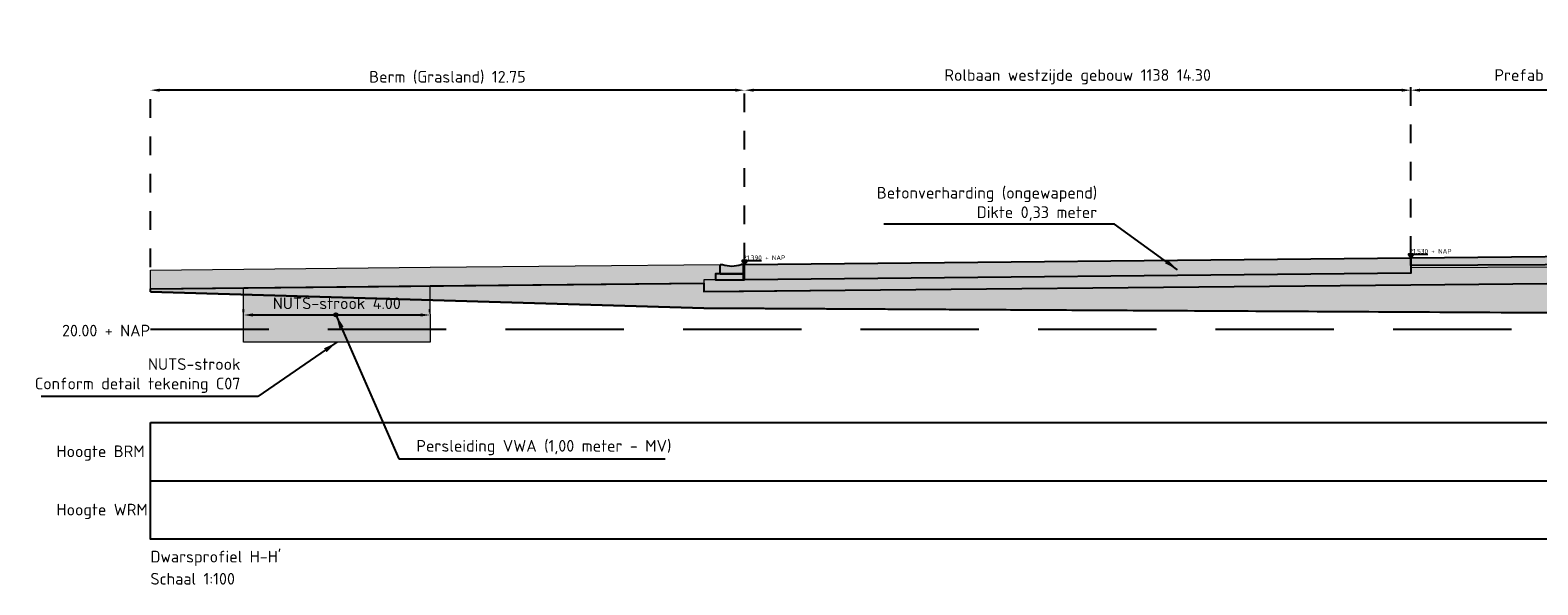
# Model space of a CAD drawing. Header units: metres. Extents: x 175829 to 176206141, y 407048 to 407918896.
# Tile 227 of 256: x 180822 to 180854, y 407066 to 407078. Entities that reach past the tile are written whole.
import ezdxf
from ezdxf.lldxf.tags import DXFTag

# ---------------------------------------------------------------- set-up
doc = ezdxf.new("R2010")
doc.units = ezdxf.units.M
doc.header["$LTSCALE"] = 0.2
doc.header["$PDMODE"] = 3
doc.header["$PDSIZE"] = 1
for name, pattern in [('ACAD_ISO08W100', [36, 24, -3, 6, -3]), ('DASHED', [19.05, 12.7, -6.35]), ('XX-HIDDEN', [4, 2, -2])]:
    doc.linetypes.add(name, pattern=pattern)
for name, color, linetype, lineweight in [('N-GW-TI_AFWERKING_TERREIN_GROND-A', 94, 'Continuous', 13), ('N-GW-TI_AFWERKING_TERREIN_GROND-G', 3, 'Continuous', 13), ('N-OI-K&L-KABELS_LEIDINGEN-NUTSSTROOK-A', 30, 'Continuous', 13), ('N-OI-K&L-KABELS_LEIDINGEN-NUTSSTROOK-G', 30, 'Continuous', 13), ('N-OI-RI-VWA-PERSLEIDING-G', 212, 'RI-PERS', 35), ('N-WE-VH-GRONDWERK_BETONGRANULAAT_S&R-A', 252, 'Continuous', 18)]:
    doc.layers.add(name, color=color, linetype=linetype, lineweight=lineweight)
for name, color, linetype in [('N-GW-VH_GRONDWERK_VERHARDINGEN_S&R_0.58-MV-A', 252, 'Continuous'), ('N-WE-VH-BETONVERHARDING_330mm_PLATFORM-S&R-G', 3, 'Continuous'), ('N-WE-VH-BETONVERHARDING_BETONPLATEN_200mm_K&Linvoer_A', 253, 'Continuous'), ('N-WE-VH-BETONVERHARDING_BETONPLATEN_200mm_K&Linvoer_G', 3, 'Continuous'), ('N-WE-VH-BETONVERHARDING_MOLGOTEN_PLATFORM-S&R-A', 253, 'Continuous'), ('N-WE-VH-BETONVERHARDING_MOLGOTEN_PLATFORM-S&R-G', 3, 'Continuous'), ('N-WE-VH-BETONVERHARDING_PLATFORM-S&R_AFWATERINGSGOOT_BETONSLOOF_DETAIL-A', 252, 'Continuous'), ('N-WE-VH-BETONVERHARDING_PLATFORM-S&R_AFWATERINGSGOOT_BETONSLOOF_DETAIL-G', 2, 'Continuous'), ('N-WE-VH-CO-VOEGEN_BETONVERHARDING_UITZET_CONSTRUCTIEVOEG-G', 254, 'ACAD_ISO08W100'), ('X-HOOGTES-XX_HOOGTE_BETONVERHARDING_AFGEWERKT-T', 7, 'Continuous'), ('X-XX-AL-DWARSPROFIELEN-G', 2, 'Continuous'), ('X-XX-AL-DWARSPROFIELEN_20.00+NAP-G', 255, 'DASHED'), ('X-XX-AL-DWARSPROFIELEN_BESTAANDE_MAAIVELD_VOOR_OPBREKEN-G', 222, 'Continuous')]:
    doc.layers.add(name, color=color, linetype=linetype)
doc.layers.add('N-WE-VH-BETONVERHARDING_330mm_PLATFORM-S&R-A', color=7, linetype='Continuous', true_color=0xf0f0f0)
doc.styles.add('NLCS 2.5 mm', font='isocpeur.ttf', dxfattribs={"height": 2.5})
doc.styles.add('NLCS-ISO', font='isocpeur.ttf')
doc.styles.add('RVB 5.0 mm IT', font='isocpeur.ttf', dxfattribs={"height": 5})
doc.styles.get("Standard").update_dxf_attribs({"font": 'arial.ttf'})
tags = doc.linetypes.add('RI-PERS', pattern='A,7,-2,["P",Standard,S=1.8,R=0,X=-0.5,Y=-0.9],-2,7,-2,[102,NLCS.SHX,S=1,R=180,X=0,Y=0],-2', length=22).pattern_tags.tags
tags[6] = DXFTag(74, 10)
doc.dimstyles.new('NLCS-ARROW', dxfattribs={"dimtxt": 2.5, "dimasz": 3, "dimexe": 1.25, "dimexo": 0.625, "dimgap": 0.75, "dimtad": 1, "dimzin": 0, "dimdsep": 46, "dimtxsty": 'NLCS 2.5 mm', "dimcen": 0, "dimdle": 1, "dimclrd": 1, "dimclre": 251, "dimclrt": 7, "dimazin": 0, "dimtfac": 1, "dimtmove": 1, "dimatfit": 3, "dimfxl": 1, "dimtfillclr": 7, "dimtolj": 1, "dimtzin": 0, "dimarcsym": 0})

# ---------------------------------------------------------------- blocks, each defined once
blk = doc.blocks.new('*D131')
at = {"layer": 'Defpoints', "color": 0, "transparency": 16777216}
for p in [(180826.128, 407071.489), (180830.127, 407071.49), (180830.127, 407071.49)]:
    blk.add_point(p, dxfattribs=at)
at = {"layer": 'N-GW-TI_AFWERKING_TERREIN_GROND-G', "color": 251, "linetype": 'XX-HIDDEN', "lineweight": -2, "transparency": 16777216}
for p, q in [((180826.128, 407071.552), (180826.128, 407071.615)), ((180830.127, 407071.553), (180830.127, 407071.615))]:
    blk.add_line(p, q, dxfattribs=at)
at = {"layer": 'N-GW-TI_AFWERKING_TERREIN_GROND-G', "color": 1, "lineweight": -2, "transparency": 16777216}
blk.add_line((180826.328, 407071.49), (180829.927, 407071.49), dxfattribs=at)
at = {"layer": 'N-GW-TI_AFWERKING_TERREIN_GROND-G', "color": 1, "transparency": 16777216}
for points in [[(180826.328, 407071.524), (180826.328, 407071.457), (180826.128, 407071.49)], [(180829.927, 407071.524), (180829.927, 407071.457), (180830.127, 407071.49)]]:
    blk.add_solid(points, dxfattribs=at)
at = {"layer": 'N-GW-TI_AFWERKING_TERREIN_GROND-G', "color": 7, "transparency": 16777216, "insert": (180828.128, 407071.741), "char_height": 0.25, "attachment_point": 5, "style": 'NLCS-ISO'}
blk.add_mtext('\\A1;NUTS-strook 4.00', dxfattribs=at)
blk = doc.blocks.new('*D132')
at = {"layer": 'Defpoints', "color": 0, "transparency": 16777216}
for p in [(180851.177, 407076.31), (180858.377, 407076.31), (180851.177, 407072.715)]:
    blk.add_point(p, dxfattribs=at)
at = {"layer": 'X-XX-AL-DWARSPROFIELEN-G', "color": 251, "linetype": 'XX-HIDDEN', "lineweight": -2, "transparency": 16777216}
for p, q in [((180851.177, 407072.777), (180851.177, 407076.435)), ((180858.377, 407076.372), (180858.377, 407076.435))]:
    blk.add_line(p, q, dxfattribs=at)
at = {"layer": 'X-XX-AL-DWARSPROFIELEN-G', "color": 1, "lineweight": -2, "transparency": 16777216}
blk.add_line((180858.177, 407076.31), (180851.377, 407076.31), dxfattribs=at)
at = {"layer": 'X-XX-AL-DWARSPROFIELEN-G', "color": 1, "transparency": 16777216}
for points in [[(180851.377, 407076.343), (180851.377, 407076.276), (180851.177, 407076.31)], [(180858.177, 407076.343), (180858.177, 407076.276), (180858.377, 407076.31)]]:
    blk.add_solid(points, dxfattribs=at)
at = {"layer": 'X-XX-AL-DWARSPROFIELEN-G', "color": 7, "transparency": 16777216, "insert": (180854.777, 407076.597), "char_height": 0.25, "attachment_point": 5, "style": 'NLCS-ISO'}
blk.add_mtext('\\A1;Prefab betonplaten7.20', dxfattribs=at)
blk = doc.blocks.new('*D133')
at = {"layer": 'Defpoints', "color": 0, "transparency": 16777216}
for p in [(180836.877, 407076.31), (180836.877, 407072.575), (180851.177, 407072.715)]:
    blk.add_point(p, dxfattribs=at)
at = {"layer": 'X-XX-AL-DWARSPROFIELEN-G', "color": 251, "linetype": 'XX-HIDDEN', "lineweight": -2, "transparency": 16777216}
for p, q in [((180836.877, 407072.637), (180836.877, 407076.435)), ((180851.177, 407072.777), (180851.177, 407076.435))]:
    blk.add_line(p, q, dxfattribs=at)
at = {"layer": 'X-XX-AL-DWARSPROFIELEN-G', "color": 1, "lineweight": -2, "transparency": 16777216}
blk.add_line((180850.977, 407076.31), (180837.077, 407076.31), dxfattribs=at)
at = {"layer": 'X-XX-AL-DWARSPROFIELEN-G', "color": 1, "transparency": 16777216}
for points in [[(180837.077, 407076.343), (180837.077, 407076.276), (180836.877, 407076.31)], [(180850.977, 407076.343), (180850.977, 407076.276), (180851.177, 407076.31)]]:
    blk.add_solid(points, dxfattribs=at)
at = {"layer": 'X-XX-AL-DWARSPROFIELEN-G', "color": 7, "transparency": 16777216, "insert": (180844.027, 407076.597), "char_height": 0.25, "attachment_point": 5, "style": 'NLCS-ISO'}
blk.add_mtext('\\A1;Rolbaan westzijde gebouw 1138 14.30', dxfattribs=at)
blk = doc.blocks.new('*D134')
at = {"layer": 'Defpoints', "color": 0, "transparency": 16777216}
for p in [(180824.127, 407076.31), (180836.877, 407072.575), (180824.127, 407072.453)]:
    blk.add_point(p, dxfattribs=at)
at = {"layer": 'X-XX-AL-DWARSPROFIELEN-G', "color": 251, "linetype": 'XX-HIDDEN', "lineweight": -2, "transparency": 16777216}
for p, q in [((180824.127, 407072.516), (180824.127, 407076.435)), ((180836.877, 407072.637), (180836.877, 407076.435))]:
    blk.add_line(p, q, dxfattribs=at)
at = {"layer": 'X-XX-AL-DWARSPROFIELEN-G', "color": 1, "lineweight": -2, "transparency": 16777216}
blk.add_line((180836.677, 407076.31), (180824.327, 407076.31), dxfattribs=at)
at = {"layer": 'X-XX-AL-DWARSPROFIELEN-G', "color": 1, "transparency": 16777216}
for points in [[(180824.327, 407076.343), (180824.327, 407076.276), (180824.127, 407076.31)], [(180836.677, 407076.343), (180836.677, 407076.276), (180836.877, 407076.31)]]:
    blk.add_solid(points, dxfattribs=at)
at = {"layer": 'X-XX-AL-DWARSPROFIELEN-G', "color": 7, "transparency": 16777216, "insert": (180830.502, 407076.585), "char_height": 0.25, "attachment_point": 5, "style": 'NLCS-ISO'}
blk.add_mtext('\\A1;Berm (Grasland) 12.75', dxfattribs=at)

msp = doc.modelspace()

# ---------------------------------------------------------------- hatches: boundary and pattern name
at = {"layer": 'N-GW-TI_AFWERKING_TERREIN_GROND-A', "transparency": 33554559}
h = msp.add_hatch(color=256, dxfattribs=at)
h.dxf.hatch_style = 1
h.paths.add_polyline_path([(180830.1275, 407072.5146), (180836.3525, 407072.5746), (180836.3525, 407072.3746), (180836.2525, 407072.3746), (180836.2525, 407072.2446), (180836.0025, 407072.2446), (180836.0025, 407072.1746), (180830.1313, 407072.1146), (180824.1275, 407072.0533), (180824.1275, 407072.4533)])
at = {"layer": 'N-GW-VH_GRONDWERK_VERHARDINGEN_S&R_0.58-MV-A', "ltscale": 0.5, "true_color": 0xe6e6e6, "transparency": 33554585}
h = msp.add_hatch(color=254, dxfattribs=at)
h.dxf.hatch_style = 1
h.paths.add_polyline_path([(180824.1275, 407071.9846), (180824.1268, 407072.0533), (180836.0025, 407072.1746), (180836.0025, 407071.9946), (180851.1775, 407072.1346), (180854.8257, 407072.1703), (180855.4725, 407071.5302), (180836.0025, 407071.6346)])
at = {"layer": 'N-OI-K&L-KABELS_LEIDINGEN-NUTSSTROOK-A', "transparency": 33554483}
h = msp.add_hatch(color=256, dxfattribs=at)
h.dxf.hatch_style = 1
h.paths.add_polyline_path([(180830.1272, 407072.1146), (180828.1278, 407072.0942), (180826.13, 407072.0738), (180826.1276, 407070.9046), (180830.1276, 407070.9046)])
at = {"layer": 'N-WE-VH-BETONVERHARDING_330mm_PLATFORM-S&R-A'}
h = msp.add_hatch(color=256, dxfattribs=at)
h.dxf.hatch_style = 1
h.paths.add_polyline_path([(180836.8775, 407072.2446), (180836.8775, 407072.5746), (180851.1775, 407072.7146), (180851.1775, 407072.3846)])
at = {"layer": 'N-WE-VH-BETONVERHARDING_BETONPLATEN_200mm_K&Linvoer_A'}
h = msp.add_hatch(color=256, dxfattribs=at)
h.dxf.hatch_style = 1
h.paths.add_polyline_path([(180851.1775, 407072.7146), (180858.3775, 407072.7846), (180858.3775, 407072.5846), (180851.1775, 407072.5496)])
at = {"layer": 'N-WE-VH-BETONVERHARDING_MOLGOTEN_PLATFORM-S&R-A', "transparency": 33554687}
h = msp.add_hatch(color=256, dxfattribs=at)
h.dxf.hatch_style = 1
edge = h.paths.add_edge_path()
edge.add_line((180836.8525, 407072.5746), (180836.8025, 407072.5746))
edge.add_arc((180836.6025, 407073.1285), 0.5889, 250.14751, 289.85249, ccw=False)
edge.add_line((180836.4025, 407072.5746), (180836.3525, 407072.5746))
edge.add_line((180836.3525, 407072.5746), (180836.3525, 407072.3746))
edge.add_line((180836.3525, 407072.3746), (180836.8525, 407072.3746))
edge.add_line((180836.8525, 407072.3746), (180836.8525, 407072.5746))
at = {"layer": 'N-WE-VH-BETONVERHARDING_PLATFORM-S&R_AFWATERINGSGOOT_BETONSLOOF_DETAIL-A'}
h = msp.add_hatch(color=256, dxfattribs=at)
h.dxf.hatch_style = 1
h.paths.add_polyline_path([(180836.8525, 407072.3746), (180836.2525, 407072.3746), (180836.2525, 407072.2446), (180836.8525, 407072.2446)])
at = {"layer": 'N-WE-VH-CO-VOEGEN_BETONVERHARDING_UITZET_CONSTRUCTIEVOEG-G', "ltscale": 0.4}
h = msp.add_hatch(color=256, dxfattribs=at)
h.dxf.hatch_style = 1
h.paths.add_polyline_path([(180836.8775, 407072.5696), (180836.8525, 407072.5696), (180836.8525, 407072.2446), (180836.8775, 407072.2446)])
at = {"layer": 'N-WE-VH-GRONDWERK_BETONGRANULAAT_S&R-A', "ltscale": 0.5, "true_color": 0xe6e6e6, "transparency": 33554585}
h = msp.add_hatch(color=254, dxfattribs=at)
h.dxf.hatch_style = 1
h.paths.add_polyline_path([(180858.3775, 407072.5846), (180851.1775, 407072.5496), (180851.1775, 407072.4996), (180858.3775, 407072.5346)])
at = {"layer": 'N-WE-VH-GRONDWERK_BETONGRANULAAT_S&R-A', "ltscale": 0.5, "true_color": 0xe6e6e6, "transparency": 33554534}
h = msp.add_hatch(color=254, dxfattribs=at)
h.dxf.hatch_style = 1
h.paths.add_polyline_path([(180836.2525, 407072.2446), (180836.0025, 407072.2446), (180836.0025, 407071.9946), (180836.8525, 407071.9946), (180844.0275, 407072.0646), (180851.1775, 407072.1346), (180854.8257, 407072.1703), (180854.4767, 407072.5157), (180851.1775, 407072.4996), (180851.1775, 407072.3846), (180836.8775, 407072.2446), (180836.8525, 407072.2446)])
at = {"layer": 'X-HOOGTES-XX_HOOGTE_BETONVERHARDING_AFGEWERKT-T', "ltscale": 0.5, "true_color": 0x000000}
h = msp.add_hatch(color=18, dxfattribs=at)
h.dxf.hatch_style = 1
h.paths.add_polyline_path([(180836.9258, 407072.6566), (180836.8258, 407072.6566), (180836.8258, 407072.6366), (180836.8758, 407072.6366), (180836.9258, 407072.6366)])
h.paths.add_polyline_path([(180836.9258, 407072.6366), (180836.8758, 407072.6366), (180836.8758, 407072.5766)])
h.paths.add_polyline_path([(180836.8758, 407072.6366), (180836.8258, 407072.6366), (180836.8758, 407072.5766)])
h = msp.add_hatch(color=18, dxfattribs=at)
h.dxf.hatch_style = 1
h.paths.add_polyline_path([(180836.9258, 407072.6566), (180836.8258, 407072.6566), (180836.8258, 407072.6366), (180836.8758, 407072.6366), (180836.9258, 407072.6366)])
h.paths.add_polyline_path([(180836.9258, 407072.6366), (180836.8758, 407072.6366), (180836.8758, 407072.5766)])
h.paths.add_polyline_path([(180836.8758, 407072.6366), (180836.8258, 407072.6366), (180836.8758, 407072.5766)])
h = msp.add_hatch(color=18, dxfattribs=at)
h.dxf.hatch_style = 1
h.paths.add_polyline_path([(180851.2258, 407072.7966), (180851.1258, 407072.7966), (180851.1258, 407072.7766), (180851.1758, 407072.7766), (180851.2258, 407072.7766)])
h.paths.add_polyline_path([(180851.2258, 407072.7766), (180851.1758, 407072.7766), (180851.1758, 407072.7166)])
h.paths.add_polyline_path([(180851.1758, 407072.7766), (180851.1258, 407072.7766), (180851.1758, 407072.7166)])
h = msp.add_hatch(color=18, dxfattribs=at)
h.dxf.hatch_style = 1
h.paths.add_polyline_path([(180851.2258, 407072.7966), (180851.1258, 407072.7966), (180851.1258, 407072.7766), (180851.1758, 407072.7766), (180851.2258, 407072.7766)])
h.paths.add_polyline_path([(180851.2258, 407072.7766), (180851.1758, 407072.7766), (180851.1758, 407072.7166)])
h.paths.add_polyline_path([(180851.1758, 407072.7766), (180851.1258, 407072.7766), (180851.1758, 407072.7166)])

# ---------------------------------------------------------------- linework, layer by layer
at = {"layer": 'N-GW-TI_AFWERKING_TERREIN_GROND-G', "flags": 128}
msp.add_lwpolyline([(180830.1275, 407072.5146), (180836.3525, 407072.5746), (180836.3525, 407072.3746), (180836.2525, 407072.3746), (180836.2525, 407072.2446), (180836.0025, 407072.2446), (180836.0025, 407072.1746), (180830.1313, 407072.1146), (180824.1275, 407072.0533), (180824.1275, 407072.4533)], close=True, dxfattribs=at)
at = {"layer": 'N-OI-K&L-KABELS_LEIDINGEN-NUTSSTROOK-G', "flags": 128}
msp.add_lwpolyline([(180828.1278, 407072.0942), (180830.1272, 407072.1146), (180830.1276, 407070.9046), (180826.1276, 407070.9046), (180826.1284, 407072.0737), (180828.1278, 407072.0942)], dxfattribs=at)
at = {"layer": 'N-OI-RI-VWA-PERSLEIDING-G'}
msp.add_circle((180828.1075, 407071.494), 0.0315, dxfattribs=at)
at = {"layer": 'N-WE-VH-BETONVERHARDING_330mm_PLATFORM-S&R-G', "flags": 128}
msp.add_lwpolyline([(180836.8775, 407072.2446), (180836.8775, 407072.5746), (180851.1775, 407072.7146), (180851.1775, 407072.3846), (180836.8775, 407072.2446), (180836.8775, 407072.5746)], dxfattribs=at)
at = {"layer": 'N-WE-VH-BETONVERHARDING_BETONPLATEN_200mm_K&Linvoer_G', "flags": 128}
msp.add_lwpolyline([(180851.1775, 407072.7146), (180858.3775, 407072.7846), (180858.3775, 407072.5846), (180851.1775, 407072.5496)], close=True, dxfattribs=at)
at = {"layer": 'N-WE-VH-BETONVERHARDING_MOLGOTEN_PLATFORM-S&R-G', "transparency": 33554687}
for p, q in [((180836.3525, 407072.3746), (180836.3525, 407072.5746)), ((180836.3525, 407072.5746), (180836.4025, 407072.5746)), ((180836.8525, 407072.5746), (180836.8025, 407072.5746)), ((180836.8525, 407072.3746), (180836.8525, 407072.5746)), ((180836.3525, 407072.3746), (180836.8525, 407072.3746))]:
    msp.add_line(p, q, dxfattribs=at)
msp.add_arc((180836.6025, 407073.1285), 0.5889, 250.14751, 289.85249, dxfattribs=at)
at = {"layer": 'N-WE-VH-BETONVERHARDING_PLATFORM-S&R_AFWATERINGSGOOT_BETONSLOOF_DETAIL-G', "flags": 128}
msp.add_lwpolyline([(180836.8525, 407072.3746), (180836.2525, 407072.3746), (180836.2525, 407072.2446), (180836.8525, 407072.2446), (180836.8525, 407072.3746)], dxfattribs=at)
at = {"layer": 'N-WE-VH-CO-VOEGEN_BETONVERHARDING_UITZET_CONSTRUCTIEVOEG-G', "ltscale": 0.4, "flags": 128}
msp.add_lwpolyline([(180836.8775, 407072.5696), (180836.8525, 407072.5696), (180836.8525, 407072.2446), (180836.8775, 407072.2446)], close=True, dxfattribs=at)
at = {"layer": 'N-WE-VH-GRONDWERK_BETONGRANULAAT_S&R-A', "color": 254, "ltscale": 0.5, "true_color": 0xe6e6e6, "transparency": 33554534, "flags": 128}
msp.add_lwpolyline([(180836.2525, 407072.2446), (180836.0025, 407072.2446), (180836.0025, 407071.9946), (180836.8525, 407071.9946), (180844.0275, 407072.0646), (180851.1775, 407072.1346), (180854.8257, 407072.1703), (180854.4767, 407072.5157), (180851.1775, 407072.4996), (180851.1775, 407072.3846), (180836.8775, 407072.2446), (180836.8525, 407072.2446)], close=True, dxfattribs=at)
at = {"layer": 'X-HOOGTES-XX_HOOGTE_BETONVERHARDING_AFGEWERKT-T', "color": 18, "ltscale": 0.5, "true_color": 0x000000, "flags": 128}
for points in [[(180836.9258, 407072.6566), (180836.8258, 407072.6566), (180836.8258, 407072.6366), (180836.8758, 407072.6366), (180836.8758, 407072.5766), (180836.8258, 407072.6366), (180836.9258, 407072.6366), (180836.8758, 407072.5766), (180836.9258, 407072.6366), (180836.9258, 407072.6566)], [(180836.9258, 407072.6566), (180836.8258, 407072.6566), (180836.8258, 407072.6366), (180836.8758, 407072.6366), (180836.8758, 407072.5766), (180836.8258, 407072.6366), (180836.9258, 407072.6366), (180836.8758, 407072.5766), (180836.9258, 407072.6366), (180836.9258, 407072.6566)], [(180836.9258, 407072.6566), (180837.2391, 407072.6566)], [(180836.9258, 407072.6566), (180837.2391, 407072.6566)], [(180851.2258, 407072.7966), (180851.1258, 407072.7966), (180851.1258, 407072.7766), (180851.1758, 407072.7766), (180851.1758, 407072.7166), (180851.1258, 407072.7766), (180851.2258, 407072.7766), (180851.1758, 407072.7166), (180851.2258, 407072.7766), (180851.2258, 407072.7966)], [(180851.2258, 407072.7966), (180851.1258, 407072.7966), (180851.1258, 407072.7766), (180851.1758, 407072.7766), (180851.1758, 407072.7166), (180851.1258, 407072.7766), (180851.2258, 407072.7766), (180851.1758, 407072.7166), (180851.2258, 407072.7766), (180851.2258, 407072.7966)], [(180851.2258, 407072.7966), (180851.5391, 407072.7966)], [(180851.2258, 407072.7966), (180851.5391, 407072.7966)]]:
    msp.add_lwpolyline(points, dxfattribs=at)
at = {"layer": 'X-XX-AL-DWARSPROFIELEN-G', "color": 254, "ltscale": 0.5, "true_color": 0xe6e6e6}
msp.add_lwpolyline([(180824.1275, 407069.1846), (180860.3775, 407069.1846), (180860.3775, 407066.6846), (180824.1275, 407066.6846)], close=True, dxfattribs=at)
at = {"layer": 'X-XX-AL-DWARSPROFIELEN-G', "color": 254, "ltscale": 0.5, "true_color": 0xe6e6e6, "flags": 128}
msp.add_lwpolyline([(180824.1275, 407067.9346), (180860.3775, 407067.9346)], dxfattribs=at)
at = {"layer": 'X-XX-AL-DWARSPROFIELEN_20.00+NAP-G'}
msp.add_line((180824.1275, 407071.1846), (180860.3775, 407071.1846), dxfattribs=at)
at = {"layer": 'X-XX-AL-DWARSPROFIELEN_BESTAANDE_MAAIVELD_VOOR_OPBREKEN-G', "color": 254, "ltscale": 0.5, "true_color": 0xe6e6e6, "flags": 128}
msp.add_lwpolyline([(180824.1275, 407071.9846), (180824.1268, 407072.0533), (180836.0025, 407072.1746), (180836.0025, 407071.9946), (180851.1775, 407072.1346), (180854.8257, 407072.1703), (180855.4725, 407071.5302), (180836.0025, 407071.6346)], close=True, dxfattribs=at)
at = {"layer": 'X-XX-AL-DWARSPROFIELEN_BESTAANDE_MAAIVELD_VOOR_OPBREKEN-G', "flags": 128}
msp.add_lwpolyline([(180824.1275, 407071.9846), (180836.0025, 407071.6346), (180858.3775, 407071.5146)], dxfattribs=at)

# ---------------------------------------------------------------- texts
at = {"layer": 'N-GW-TI_AFWERKING_TERREIN_GROND-G', "color": 7, "insert": (180826.0587, 407069.8201), "char_height": 0.25, "attachment_point": 9, "style": 'NLCS 2.5 mm'}
msp.add_mtext('\\A1;NUTS-strook\\PConform detail tekening C07', dxfattribs=at)
at = {"layer": 'X-HOOGTES-XX_HOOGTE_BETONVERHARDING_AFGEWERKT-T', "ltscale": 0.5, "style": 'RVB 5.0 mm IT'}
for s, p in [('21.530 + NAP', (180851.1475, 407072.8066)), ('21.390 + NAP', (180836.8475, 407072.6666))]:
    msp.add_text(s, height=0.1, dxfattribs=at).set_placement(p)
at = {"layer": 'X-XX-AL-DWARSPROFIELEN-G', "ltscale": 0.5, "style": 'NLCS 2.5 mm'}
for s, p in [('20.00 + NAP', (180822.2302, 407071.0304)), ('Hoogte BRM', (180822.1116, 407068.4426)), ('Hoogte WRM', (180822.1116, 407067.1926)), ("Dwarsprofiel H-H'", (180824.1275, 407066.1846)), ('Schaal 1:100 ', (180824.1275, 407065.7096))]:
    msp.add_text(s, height=0.25, dxfattribs=at).set_placement(p)
at = {"layer": 'X-XX-AL-DWARSPROFIELEN-G', "color": 2, "ltscale": 0.5, "char_height": 0.25, "style": 'NLCS 2.5 mm'}
for s, insert, attachment_point in [('\\A1;Betonverharding (ongewapend)\\PDikte 0,33 meter', (180844.4454, 407073.5106), 9), ('\\A1;Persleiding VWA (1,00 meter - MV)', (180829.8346, 407068.4847), 7)]:
    msp.add_mtext(s, dxfattribs=dict(at, insert=insert, attachment_point=attachment_point))

# ---------------------------------------------------------------- dimensions: what is measured, and where the dimension line sits
at = {"layer": 'N-GW-TI_AFWERKING_TERREIN_GROND-G'}
dim = msp.add_linear_dim(base=(180830.1274, 407071.4905), p1=(180826.128, 407071.4892), p2=(180830.1274, 407071.4905), text='NUTS-strook <>', dimstyle='NLCS-ARROW', override={"dimscale": 0.1, "dimtxt": 2.5, "dimasz": 2, "dimgap": 1.25, "dimtoh": 0, "dimtxsty": 'NLCS-ISO', "dimtix": 0, "dimtofl": 1, "dimtmove": 1, "dimatfit": 3}, dxfattribs=at)
dim.commit()
dim.dimension.update_dxf_attribs({"geometry": '*D131', "text_midpoint": (180828.1277, 407071.7406)})
at = {"layer": 'X-XX-AL-DWARSPROFIELEN-G'}
for base, p1, p2, text, picture, middle in [((180836.8775, 407076.3096), (180851.1775, 407072.7146), (180836.8775, 407072.5746), 'Rolbaan westzijde gebouw 1138 <>', '*D133', (180844.0275, 407076.5971)), ((180824.1275, 407076.3096), (180836.8775, 407072.5746), (180824.1275, 407072.4533), 'Berm (Grasland) <>', '*D134', (180830.5025, 407076.5846)), ((180851.1775, 407076.3096), (180858.3775, 407076.3096), (180851.1775, 407072.7146), 'Prefab betonplaten<>', '*D132', (180854.7775, 407076.5971))]:
    dim = msp.add_linear_dim(base=base, p1=p1, p2=p2, text=text, dimstyle='NLCS-ARROW', override={"dimscale": 0.1, "dimasz": 2, "dimgap": 1.25, "dimtxsty": 'NLCS-ISO', "dimtix": 0, "dimtofl": 1, "dimtmove": 1, "dimatfit": 3}, dxfattribs=at)
    dim.commit()
    dim.dimension.update_dxf_attribs({"geometry": picture, "text_midpoint": middle})

# ---------------------------------------------------------------- leaders
at = {"layer": 'N-GW-TI_AFWERKING_TERREIN_GROND-G', "annotation_type": 0, "has_hookline": 1, "hookline_direction": 1, "text_width": 4.275}
msp.add_leader([(180828.1276, 407070.9046), (180826.4337, 407069.7451), (180826.1337, 407069.7451)], dimstyle='NLCS-ARROW', override={"dimscale": 0.1}, dxfattribs=at)
at = {"layer": 'X-XX-AL-DWARSPROFIELEN-G', "color": 254, "ltscale": 0.5, "true_color": 0xe6e6e6, "annotation_type": 0, "has_hookline": 1}
for points, hookline_direction, text_width in [([(180846.1725, 407072.4609), (180844.8204, 407073.4356), (180844.5204, 407073.4356)], 1, 4.575), ([(180828.1075, 407071.494), (180829.4596, 407068.4097), (180829.7596, 407068.4097)], 0, 5.3375)]:
    msp.add_leader(points, dimstyle='NLCS-ARROW', override={"dimscale": 0.1}, dxfattribs=dict(at, hookline_direction=hookline_direction, text_width=text_width))

doc.saveas('drawing.dxf')
